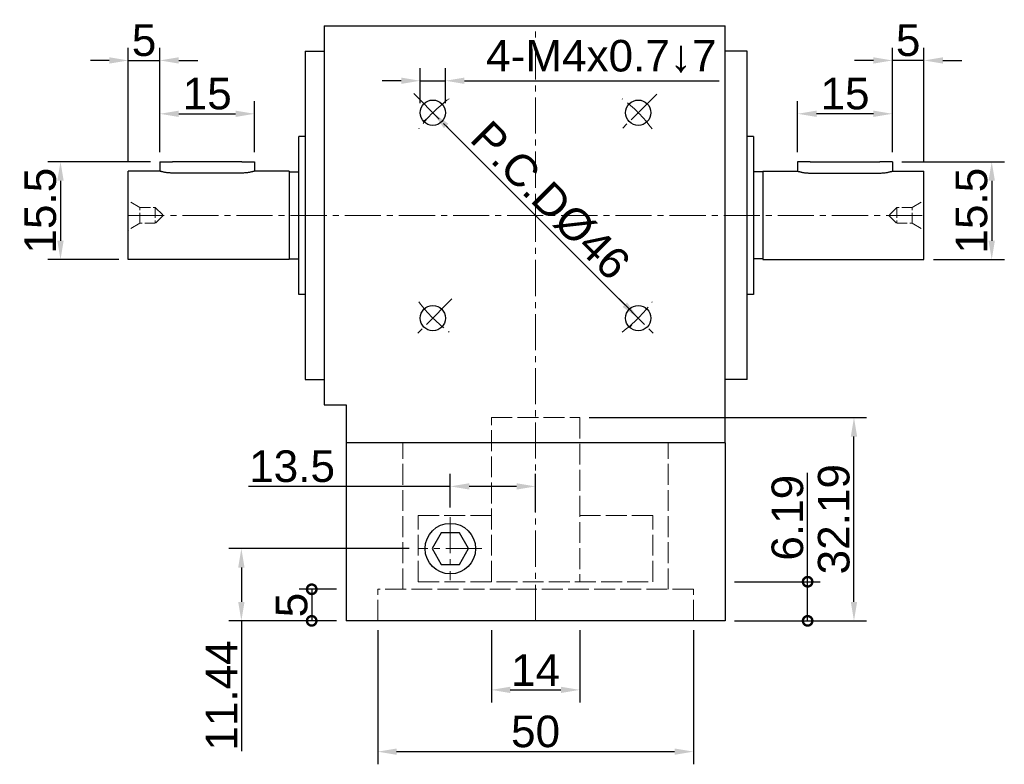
# Model space of a CAD drawing. Header units: millimetres. Extents: x 2723 to 3304, y 721 to 1129.
# Tile 3 of 8: x 2856 to 3012, y 888 to 1006. Entities that reach past the tile are written whole.
import ezdxf

# ---------------------------------------------------------------- set-up
doc = ezdxf.new("R2010")
doc.units = ezdxf.units.MM
doc.linetypes.add('CENTER2', pattern=[28.575, 19.05, -3.175, 3.175, -3.175])
doc.linetypes.add('DASHED', pattern=[0.2068, 0.1655, -0.0413])
for name, color, linetype, lineweight in [('中心線', 6, 'CENTER2', 5), ('剖面線', 2, 'DASHED', 5), ('標註', 4, 'Continuous', 13)]:
    doc.layers.add(name, color=color, linetype=linetype, lineweight=lineweight)
doc.layers.add('產品', color=7, linetype='Continuous')
doc.styles.get("Standard").update_dxf_attribs({"font": 'arial.ttf'})
doc.dimstyles.new('yuetai', dxfattribs={"dimtxt": 5, "dimasz": 3, "dimexe": 2, "dimexo": 1.5, "dimtad": 1, "dimdsep": 46, "dimtxsty": 'Standard', "dimcen": 0, "dimadec": 0, "dimazin": 0, "dimtfac": 1, "dimtmove": 0, "dimatfit": 3, "dimfxl": 1, "dimarcsym": 0})

# ---------------------------------------------------------------- blocks, each defined once
blk = doc.blocks.new('_DotSmall')
at = {"color": 0, "linetype": 'ByBlock', "const_width": 0.5}
blk.add_lwpolyline([(-0.0625, 0, 1), (0.0625, 0, 1)], format="xyb", close=True, dxfattribs=at)
blk = doc.blocks.new('*D4')
at = {"layer": 'Defpoints', "color": 0, "transparency": 16777216}
for p in [(2967.55, 917.07), (2980.63, 917.07), (2967.55, 910.88)]:
    blk.add_point(p, dxfattribs=at)
at = {"layer": '標註', "color": 0, "lineweight": -2, "transparency": 16777216}
for p, q in [((2980.63, 917.07), (2980.63, 934.34)), ((2969.05, 917.07), (2982.63, 917.07)), ((2980.63, 910.88), (2980.63, 917.07)), ((2969.05, 910.88), (2982.63, 910.88))]:
    blk.add_line(p, q, dxfattribs=at)
at = {"layer": '標註', "color": 0, "lineweight": -2, "transparency": 16777216, "xscale": 3, "yscale": 3, "zscale": 3}
for p, rotation in [((2980.63, 917.07), 90), ((2980.63, 910.88), 270)]:
    blk.add_blockref('_DotSmall', p, dxfattribs=dict(at, rotation=rotation))
at = {"layer": '標註', "color": 0, "transparency": 16777216, "insert": (2977.45, 927.21), "char_height": 5, "attachment_point": 5, "rotation": 90}
blk.add_mtext('6.19', dxfattribs=at)
blk = doc.blocks.new('*D5')
at = {"layer": 'Defpoints', "color": 0, "transparency": 16777216}
for p in [(2944.55, 943.07), (2987.97, 943.07), (2967.55, 910.88)]:
    blk.add_point(p, dxfattribs=at)
at = {"layer": '標註', "color": 0, "lineweight": -2, "transparency": 16777216}
for p, q in [((2946.05, 943.07), (2989.97, 943.07)), ((2987.97, 913.88), (2987.97, 940.07)), ((2969.05, 910.88), (2989.97, 910.88))]:
    blk.add_line(p, q, dxfattribs=at)
at = {"layer": '標註', "color": 0, "transparency": 16777216}
for points in [[(2987.47, 940.07), (2988.47, 940.07), (2987.97, 943.07)], [(2987.47, 913.88), (2988.47, 913.88), (2987.97, 910.88)]]:
    blk.add_solid(points, dxfattribs=at)
at = {"layer": '標註', "color": 0, "transparency": 16777216, "insert": (2984.79, 926.97), "char_height": 5, "attachment_point": 5, "rotation": 90}
blk.add_mtext('32.19', dxfattribs=at)
blk = doc.blocks.new('*D6')
at = {"layer": 'Defpoints', "color": 0, "transparency": 16777216}
for p in [(2893.05, 991.17), (2878.05, 983.58), (2893.05, 983.58)]:
    blk.add_point(p, dxfattribs=at)
at = {"layer": '標註', "color": 0, "lineweight": -2, "transparency": 16777216}
for p, q in [((2878.05, 985.08), (2878.05, 993.17)), ((2893.05, 985.08), (2893.05, 993.17)), ((2881.05, 991.17), (2890.05, 991.17))]:
    blk.add_line(p, q, dxfattribs=at)
at = {"layer": '標註', "color": 0, "transparency": 16777216}
for points in [[(2881.05, 991.67), (2881.05, 990.67), (2878.05, 991.17)], [(2890.05, 991.67), (2890.05, 990.67), (2893.05, 991.17)]]:
    blk.add_solid(points, dxfattribs=at)
at = {"layer": '標註', "color": 0, "transparency": 16777216, "insert": (2885.55, 994.34), "char_height": 5, "attachment_point": 5}
blk.add_mtext('15', dxfattribs=at)
blk = doc.blocks.new('*D17')
at = {"layer": 'Defpoints', "color": 0, "transparency": 16777216}
for p in [(2878.05, 999.62), (2878.05, 983.58), (2873.05, 982.08)]:
    blk.add_point(p, dxfattribs=at)
at = {"layer": '標註', "color": 0, "lineweight": -2, "transparency": 16777216}
for p, q in [((2873.05, 983.58), (2873.05, 1001.62)), ((2878.05, 985.08), (2878.05, 1001.62)), ((2870.05, 999.62), (2867.05, 999.62)), ((2873.05, 999.62), (2878.05, 999.62)), ((2881.05, 999.62), (2884.05, 999.62))]:
    blk.add_line(p, q, dxfattribs=at)
at = {"layer": '標註', "color": 0, "transparency": 16777216}
for points in [[(2870.05, 1000.12), (2870.05, 999.12), (2873.05, 999.62)], [(2881.05, 1000.12), (2881.05, 999.12), (2878.05, 999.62)]]:
    blk.add_solid(points, dxfattribs=at)
at = {"layer": '標註', "color": 0, "transparency": 16777216, "insert": (2875.55, 1002.79), "char_height": 5, "attachment_point": 5}
blk.add_mtext('5', dxfattribs=at)
blk = doc.blocks.new('*D23')
at = {"layer": 'Defpoints', "color": 0, "transparency": 16777216}
for p in [(2921.28, 991.34), (2921.28, 991.34), (2953.81, 958.82)]:
    blk.add_point(p, dxfattribs=at)
at = {"layer": '標註', "color": 0, "lineweight": -2, "transparency": 16777216}
for p, q in [((2920.22, 990.28), (2919.87, 989.93)), ((2951.69, 960.94), (2923.4, 989.22)), ((2952.75, 957.76), (2952.4, 957.4))]:
    blk.add_line(p, q, dxfattribs=at)
at = {"layer": '標註', "color": 0, "transparency": 16777216}
for points in [[(2923.76, 989.58), (2923.05, 988.87), (2921.28, 991.34)], [(2952.04, 961.29), (2951.33, 960.58), (2953.81, 958.82)]]:
    blk.add_solid(points, dxfattribs=at)
at = {"layer": '標註', "color": 0, "transparency": 16777216, "insert": (2939.89, 977.43), "char_height": 5, "attachment_point": 5, "rotation": 315}
blk.add_mtext('P.C.DØ46', dxfattribs=at)
blk = doc.blocks.new('*D25')
at = {"layer": 'Defpoints', "color": 0, "transparency": 16777216}
for p in [(2930.55, 910.88), (2944.55, 910.88), (2944.55, 899.95)]:
    blk.add_point(p, dxfattribs=at)
at = {"layer": '標註', "color": 0, "lineweight": -2, "transparency": 16777216}
for p, q in [((2930.55, 909.38), (2930.55, 897.95)), ((2944.55, 909.38), (2944.55, 897.95)), ((2933.55, 899.95), (2941.55, 899.95))]:
    blk.add_line(p, q, dxfattribs=at)
at = {"layer": '標註', "color": 0, "transparency": 16777216}
for points in [[(2933.55, 900.45), (2933.55, 899.45), (2930.55, 899.95)], [(2941.55, 900.45), (2941.55, 899.45), (2944.55, 899.95)]]:
    blk.add_solid(points, dxfattribs=at)
at = {"layer": '標註', "color": 0, "transparency": 16777216, "insert": (2937.55, 903.09), "char_height": 5, "attachment_point": 5}
blk.add_mtext('14', dxfattribs=at)
blk = doc.blocks.new('*D26')
at = {"layer": 'Defpoints', "color": 0, "transparency": 16777216}
for p in [(2912.55, 910.88), (2962.55, 910.88), (2962.55, 890.17)]:
    blk.add_point(p, dxfattribs=at)
at = {"layer": '標註', "color": 0, "lineweight": -2, "transparency": 16777216}
for p, q in [((2912.55, 909.38), (2912.55, 888.17)), ((2962.55, 909.38), (2962.55, 888.17)), ((2915.55, 890.17), (2959.55, 890.17))]:
    blk.add_line(p, q, dxfattribs=at)
at = {"layer": '標註', "color": 0, "transparency": 16777216}
for points in [[(2915.55, 890.67), (2915.55, 889.67), (2912.55, 890.17)], [(2959.55, 890.67), (2959.55, 889.67), (2962.55, 890.17)]]:
    blk.add_solid(points, dxfattribs=at)
at = {"layer": '標註', "color": 0, "transparency": 16777216, "insert": (2937.55, 893.34), "char_height": 5, "attachment_point": 5}
blk.add_mtext('50', dxfattribs=at)
blk = doc.blocks.new('*D43')
at = {"layer": 'Defpoints', "color": 0, "transparency": 16777216}
for p in [(2937.55, 932.17), (2924.05, 927.32), (2937.55, 926.61)]:
    blk.add_point(p, dxfattribs=at)
at = {"layer": '標註', "color": 0, "lineweight": -2, "transparency": 16777216}
for p, q in [((2924.05, 928.82), (2924.05, 934.17)), ((2937.55, 928.11), (2937.55, 934.17)), ((2924.05, 932.17), (2892.09, 932.17)), ((2934.55, 932.17), (2927.05, 932.17))]:
    blk.add_line(p, q, dxfattribs=at)
at = {"layer": '標註', "color": 0, "transparency": 16777216}
for points in [[(2927.05, 932.67), (2927.05, 931.67), (2924.05, 932.17)], [(2934.55, 932.67), (2934.55, 931.67), (2937.55, 932.17)]]:
    blk.add_solid(points, dxfattribs=at)
at = {"layer": '標註', "color": 0, "transparency": 16777216, "insert": (2898.99, 935.34), "char_height": 5, "attachment_point": 5}
blk.add_mtext('13.5', dxfattribs=at)
blk = doc.blocks.new('*D46')
at = {"layer": 'Defpoints', "color": 0, "transparency": 16777216}
for p in [(2878.05, 983.58), (2862.32, 968.08), (2873.05, 968.08)]:
    blk.add_point(p, dxfattribs=at)
at = {"layer": '標註', "color": 0, "lineweight": -2, "transparency": 16777216}
for p, q in [((2876.55, 983.58), (2860.32, 983.58)), ((2862.32, 980.58), (2862.32, 971.08)), ((2871.55, 968.08), (2860.32, 968.08))]:
    blk.add_line(p, q, dxfattribs=at)
at = {"layer": '標註', "color": 0, "transparency": 16777216}
for points in [[(2861.82, 980.58), (2862.82, 980.58), (2862.32, 983.58)], [(2861.82, 971.08), (2862.82, 971.08), (2862.32, 968.08)]]:
    blk.add_solid(points, dxfattribs=at)
at = {"layer": '標註', "color": 0, "transparency": 16777216, "insert": (2859.14, 975.83), "char_height": 5, "attachment_point": 5, "rotation": 90}
blk.add_mtext('15.5', dxfattribs=at)
blk = doc.blocks.new('*D47')
at = {"layer": 'Defpoints', "color": 0, "transparency": 16777216}
for p in [(2923.28, 996.4), (2919.28, 991.34), (2923.28, 991.34)]:
    blk.add_point(p, dxfattribs=at)
at = {"layer": '標註', "color": 0, "lineweight": -2, "transparency": 16777216}
for p, q in [((2919.28, 992.84), (2919.28, 998.4)), ((2923.28, 992.84), (2923.28, 998.4)), ((2916.28, 996.4), (2913.28, 996.4)), ((2919.28, 996.4), (2923.28, 996.4)), ((2926.28, 996.4), (2966.62, 996.4))]:
    blk.add_line(p, q, dxfattribs=at)
at = {"layer": '標註', "color": 0, "transparency": 16777216}
for points in [[(2916.28, 996.9), (2916.28, 995.9), (2919.28, 996.4)], [(2926.28, 996.9), (2926.28, 995.9), (2923.28, 996.4)]]:
    blk.add_solid(points, dxfattribs=at)
at = {"layer": '標註', "color": 0, "transparency": 16777216, "insert": (2947.95, 1000.26), "char_height": 5, "attachment_point": 5}
blk.add_mtext('4-M4x0.7↓7', dxfattribs=at)
blk = doc.blocks.new('*D48')
at = {"layer": 'Defpoints', "color": 0, "transparency": 16777216}
for p in [(2979.05, 991.17), (2979.05, 983.58), (2994.05, 983.58)]:
    blk.add_point(p, dxfattribs=at)
at = {"layer": '標註', "color": 0, "lineweight": -2, "transparency": 16777216}
for p, q in [((2979.05, 985.08), (2979.05, 993.17)), ((2994.05, 985.08), (2994.05, 993.17)), ((2991.05, 991.17), (2982.05, 991.17))]:
    blk.add_line(p, q, dxfattribs=at)
at = {"layer": '標註', "color": 0, "transparency": 16777216}
for points in [[(2982.05, 991.67), (2982.05, 990.67), (2979.05, 991.17)], [(2991.05, 991.67), (2991.05, 990.67), (2994.05, 991.17)]]:
    blk.add_solid(points, dxfattribs=at)
at = {"layer": '標註', "color": 0, "transparency": 16777216, "insert": (2986.55, 994.34), "char_height": 5, "attachment_point": 5}
blk.add_mtext('15', dxfattribs=at)
blk = doc.blocks.new('*D49')
at = {"layer": 'Defpoints', "color": 0, "transparency": 16777216}
for p in [(2994.05, 999.62), (2994.05, 983.58), (2999.05, 982.08)]:
    blk.add_point(p, dxfattribs=at)
at = {"layer": '標註', "color": 0, "lineweight": -2, "transparency": 16777216}
for p, q in [((2994.05, 985.08), (2994.05, 1001.62)), ((2999.05, 983.58), (2999.05, 1001.62)), ((2991.05, 999.62), (2988.05, 999.62)), ((2999.05, 999.62), (2994.05, 999.62)), ((3002.05, 999.62), (3005.05, 999.62))]:
    blk.add_line(p, q, dxfattribs=at)
at = {"layer": '標註', "color": 0, "transparency": 16777216}
for points in [[(2991.05, 1000.12), (2991.05, 999.12), (2994.05, 999.62)], [(3002.05, 1000.12), (3002.05, 999.12), (2999.05, 999.62)]]:
    blk.add_solid(points, dxfattribs=at)
at = {"layer": '標註', "color": 0, "transparency": 16777216, "insert": (2996.55, 1002.79), "char_height": 5, "attachment_point": 5}
blk.add_mtext('5', dxfattribs=at)
blk = doc.blocks.new('*D50')
at = {"layer": 'Defpoints', "color": 0, "transparency": 16777216}
for p in [(2994.05, 983.58), (2999.05, 968.08), (3009.78, 968.08)]:
    blk.add_point(p, dxfattribs=at)
at = {"layer": '標註', "color": 0, "lineweight": -2, "transparency": 16777216}
for p, q in [((2995.55, 983.58), (3011.78, 983.58)), ((3009.78, 980.58), (3009.78, 971.08)), ((3000.55, 968.08), (3011.78, 968.08))]:
    blk.add_line(p, q, dxfattribs=at)
at = {"layer": '標註', "color": 0, "transparency": 16777216}
for points in [[(3009.28, 980.58), (3010.28, 980.58), (3009.78, 983.58)], [(3009.28, 971.08), (3010.28, 971.08), (3009.78, 968.08)]]:
    blk.add_solid(points, dxfattribs=at)
at = {"layer": '標註', "color": 0, "transparency": 16777216, "insert": (3006.6, 975.83), "char_height": 5, "attachment_point": 5, "rotation": 90}
blk.add_mtext('15.5', dxfattribs=at)
blk = doc.blocks.new('*D55')
at = {"layer": 'Defpoints', "color": 0, "transparency": 16777216}
for p in [(2919.05, 922.32), (2890.96, 910.88), (2907.55, 910.88)]:
    blk.add_point(p, dxfattribs=at)
at = {"layer": '標註', "color": 0, "lineweight": -2, "transparency": 16777216}
for p, q in [((2917.55, 922.32), (2888.96, 922.32)), ((2890.96, 919.32), (2890.96, 913.88)), ((2906.05, 910.88), (2888.96, 910.88)), ((2890.96, 910.88), (2890.96, 890.25))]:
    blk.add_line(p, q, dxfattribs=at)
at = {"layer": '標註', "color": 0, "transparency": 16777216}
for points in [[(2890.46, 919.32), (2891.46, 919.32), (2890.96, 922.32)], [(2890.46, 913.88), (2891.46, 913.88), (2890.96, 910.88)]]:
    blk.add_solid(points, dxfattribs=at)
at = {"layer": '標註', "color": 0, "transparency": 16777216, "insert": (2887.83, 899.06), "char_height": 5, "attachment_point": 5, "rotation": 90}
blk.add_mtext('11.44', dxfattribs=at)
blk = doc.blocks.new('*D56')
at = {"layer": 'Defpoints', "color": 0, "transparency": 16777216}
for p in [(2919.05, 922.32), (2890.96, 910.88), (2907.55, 910.88)]:
    blk.add_point(p, dxfattribs=at)
at = {"layer": '標註', "color": 0, "lineweight": -2, "transparency": 16777216}
for p, q in [((2917.55, 922.32), (2888.96, 922.32)), ((2890.96, 919.32), (2890.96, 913.88)), ((2906.05, 910.88), (2888.96, 910.88)), ((2890.96, 910.88), (2890.96, 890.25))]:
    blk.add_line(p, q, dxfattribs=at)
at = {"layer": '標註', "color": 0, "transparency": 16777216}
for points in [[(2890.46, 919.32), (2891.46, 919.32), (2890.96, 922.32)], [(2890.46, 913.88), (2891.46, 913.88), (2890.96, 910.88)]]:
    blk.add_solid(points, dxfattribs=at)
at = {"layer": '標註', "color": 0, "transparency": 16777216, "insert": (2887.83, 899.06), "char_height": 5, "attachment_point": 5, "rotation": 90}
blk.add_mtext('11.44', dxfattribs=at)
blk = doc.blocks.new('*D57')
at = {"layer": 'Defpoints', "color": 0, "transparency": 16777216}
for p in [(2907.55, 915.88), (2902.1, 910.88), (2907.55, 910.88)]:
    blk.add_point(p, dxfattribs=at)
at = {"layer": '標註', "color": 0, "lineweight": -2, "transparency": 16777216}
for p, q in [((2906.05, 915.88), (2900.1, 915.88)), ((2902.1, 915.88), (2902.1, 910.88)), ((2906.05, 910.88), (2900.1, 910.88))]:
    blk.add_line(p, q, dxfattribs=at)
at = {"layer": '標註', "color": 0, "lineweight": -2, "transparency": 16777216, "xscale": 3, "yscale": 3, "zscale": 3}
for p, rotation in [((2902.1, 915.88), 90), ((2902.1, 910.88), 270)]:
    blk.add_blockref('_DotSmall', p, dxfattribs=dict(at, rotation=rotation))
at = {"layer": '標註', "color": 0, "transparency": 16777216, "insert": (2898.94, 913.38), "char_height": 5, "attachment_point": 5, "rotation": 90}
blk.add_mtext('5', dxfattribs=at)

msp = doc.modelspace()

# ---------------------------------------------------------------- linework, layer by layer
at = {"layer": '中心線', "ltscale": 0.3}
for p, q in [((2937.546, 910.88), (2937.546, 1005.08)), ((2918.252, 994.373), (2924.313, 988.313)), ((2956.739, 994.272), (2950.678, 988.212)), ((2873.046, 975.08), (2999.046, 975.08)), ((2924.313, 961.847), (2918.252, 955.786)), ((2950.779, 961.847), (2956.84, 955.786)), ((2924.046, 927.32), (2924.046, 917.32)), ((2929.046, 922.32), (2919.046, 922.32))]:
    msp.add_line(p, q, dxfattribs=at)
for start, end in [(126.54531, 143.45469), (36.54531, 53.45469), (216.54531, 233.45469), (306.54531, 323.45469)]:
    msp.add_arc((2937.546, 975.08), 23, start, end, dxfattribs=at)
at = {"layer": '剖面線', "ltscale": 10}
for p, q in [((2873.046, 972.758), (2873.046, 977.401)), ((2874.902, 976.33), (2873.046, 977.401)), ((2874.902, 976.33), (2877.332, 976.33)), ((2874.902, 973.83), (2874.902, 976.33)), ((2877.332, 976.33), (2878.588, 975.08)), ((2877.332, 976.33), (2877.332, 973.83)), ((2994.76, 976.33), (2993.504, 975.08)), ((2997.19, 976.33), (2994.76, 976.33)), ((2994.76, 976.33), (2994.76, 973.83)), ((2997.19, 976.33), (2999.046, 977.401)), ((2997.19, 973.83), (2997.19, 976.33)), ((2999.046, 972.758), (2999.046, 977.401)), ((2878.588, 975.08), (2877.332, 973.83)), ((2993.504, 975.08), (2994.76, 973.83)), ((2874.902, 973.83), (2873.046, 972.758)), ((2877.332, 973.83), (2874.902, 973.83)), ((2994.76, 973.83), (2997.19, 973.83)), ((2997.19, 973.83), (2999.046, 972.758))]:
    msp.add_line(p, q, dxfattribs=at)
at = {"layer": '剖面線', "ltscale": 20}
for p, q in [((2930.546, 943.07), (2944.546, 943.07)), ((2930.546, 917.07), (2930.546, 943.07)), ((2944.546, 943.07), (2944.546, 917.07)), ((2916.546, 915.88), (2916.546, 939.08)), ((2930.546, 939.08), (2916.546, 939.08)), ((2958.546, 939.08), (2944.546, 939.08)), ((2958.546, 915.88), (2958.546, 939.08)), ((2930.546, 927.57), (2918.974, 927.57)), ((2918.974, 917.07), (2918.974, 927.57)), ((2956.117, 927.57), (2944.546, 927.57)), ((2956.117, 917.07), (2956.117, 927.57)), ((2918.974, 917.07), (2956.117, 917.07)), ((2962.546, 915.88), (2912.546, 915.88)), ((2912.546, 910.88), (2912.546, 915.88)), ((2962.546, 910.88), (2962.546, 915.88)), ((2912.546, 910.88), (2962.546, 910.88))]:
    msp.add_line(p, q, dxfattribs=at)
at = {"layer": '產品'}
for p, q in [((2904.046, 1005.08), (2904.046, 945.08)), ((2904.046, 1005.08), (2967.546, 1005.08)), ((2967.546, 939.08), (2967.546, 1005.08)), ((2901.046, 1001.08), (2901.046, 949.08)), ((2901.046, 1001.08), (2904.046, 1001.08)), ((2971.046, 1001.08), (2967.546, 1001.08)), ((2971.046, 949.08), (2971.046, 1001.08)), ((2900.046, 962.58), (2900.046, 987.58)), ((2901.046, 987.58), (2900.046, 987.58)), ((2972.046, 987.58), (2971.046, 987.58)), ((2972.046, 987.58), (2972.046, 962.58)), ((2878.046, 983.58), (2878.046, 982.08)), ((2878.046, 983.58), (2880.046, 983.58)), ((2891.046, 983.58), (2880.046, 983.58)), ((2891.046, 983.58), (2893.046, 983.58)), ((2893.046, 983.58), (2893.046, 982.08)), ((2979.046, 983.58), (2979.046, 982.08)), ((2981.046, 983.58), (2979.046, 983.58)), ((2981.046, 983.58), (2992.046, 983.58)), ((2994.046, 983.58), (2992.046, 983.58)), ((2994.046, 983.58), (2994.046, 982.08)), ((2873.046, 968.08), (2873.046, 982.08)), ((2878.046, 982.08), (2873.046, 982.08)), ((2891.046, 981.788), (2880.046, 981.788)), ((2898.546, 982.08), (2893.046, 982.08)), ((2898.546, 982.08), (2898.546, 968.08)), ((2898.546, 981.98), (2900.046, 981.98)), ((2973.546, 981.98), (2972.046, 981.98)), ((2973.546, 982.08), (2973.546, 968.08)), ((2973.546, 982.08), (2979.046, 982.08)), ((2981.046, 981.788), (2992.046, 981.788)), ((2994.046, 982.08), (2999.046, 982.08)), ((2999.046, 968.08), (2999.046, 982.08)), ((2898.546, 968.08), (2873.046, 968.08)), ((2898.546, 968.18), (2900.046, 968.18)), ((2973.546, 968.18), (2972.046, 968.18)), ((2973.546, 968.08), (2999.046, 968.08)), ((2901.046, 962.58), (2900.046, 962.58)), ((2972.046, 962.58), (2971.046, 962.58)), ((2901.046, 949.08), (2904.046, 949.08)), ((2971.046, 949.08), (2967.546, 949.08)), ((2904.046, 945.08), (2907.546, 945.08)), ((2907.546, 945.08), (2907.546, 939.08)), ((2967.546, 939.08), (2907.546, 939.08)), ((2907.546, 939.08), (2907.546, 910.88)), ((2967.546, 939.08), (2967.546, 910.88)), ((2967.546, 910.88), (2907.546, 910.88))]:
    msp.add_line(p, q, dxfattribs=at)
at = {"layer": '產品', "flags": 128}
for points in [[(2880.046, 981.788), (2879.918, 981.789), (2879.789, 981.793), (2879.66, 981.799), (2879.531, 981.808), (2879.403, 981.819), (2879.279, 981.831), (2879.157, 981.846), (2879.041, 981.863), (2878.929, 981.88), (2878.823, 981.898), (2878.724, 981.917), (2878.632, 981.935), (2878.545, 981.954), (2878.464, 981.972), (2878.387, 981.99), (2878.317, 982.007), (2878.254, 982.023), (2878.199, 982.037), (2878.152, 982.05), (2878.114, 982.06), (2878.084, 982.069), (2878.063, 982.075), (2878.05, 982.078), (2878.046, 982.08)], [(2893.046, 982.08), (2893.042, 982.078), (2893.029, 982.075), (2893.008, 982.069), (2892.978, 982.06), (2892.94, 982.05), (2892.893, 982.037), (2892.837, 982.023), (2892.774, 982.007), (2892.704, 981.99), (2892.628, 981.972), (2892.546, 981.954), (2892.46, 981.935), (2892.368, 981.917), (2892.268, 981.898), (2892.162, 981.88), (2892.051, 981.863), (2891.934, 981.846), (2891.813, 981.831), (2891.688, 981.819), (2891.561, 981.808), (2891.432, 981.799), (2891.302, 981.793), (2891.173, 981.789), (2891.046, 981.788)], [(2979.046, 982.08), (2979.05, 982.078), (2979.063, 982.075), (2979.084, 982.069), (2979.114, 982.06), (2979.152, 982.05), (2979.199, 982.037), (2979.254, 982.023), (2979.317, 982.007), (2979.387, 981.99), (2979.464, 981.972), (2979.545, 981.954), (2979.632, 981.935), (2979.724, 981.917), (2979.823, 981.898), (2979.929, 981.88), (2980.041, 981.863), (2980.157, 981.846), (2980.279, 981.831), (2980.403, 981.819), (2980.531, 981.808), (2980.66, 981.799), (2980.789, 981.793), (2980.918, 981.789), (2981.046, 981.788)], [(2992.046, 981.788), (2992.173, 981.789), (2992.302, 981.793), (2992.432, 981.799), (2992.561, 981.808), (2992.688, 981.819), (2992.813, 981.831), (2992.934, 981.846), (2993.051, 981.863), (2993.162, 981.88), (2993.268, 981.898), (2993.368, 981.917), (2993.46, 981.935), (2993.546, 981.954), (2993.628, 981.972), (2993.704, 981.99), (2993.774, 982.007), (2993.837, 982.023), (2993.893, 982.037), (2993.94, 982.05), (2993.978, 982.06), (2994.008, 982.069), (2994.029, 982.075), (2994.042, 982.078), (2994.046, 982.08)]]:
    msp.add_lwpolyline(points, dxfattribs=at)
at = {"layer": '產品'}
msp.add_lwpolyline([(2925.489, 919.82), (2926.933, 922.32), (2925.489, 924.82), (2922.602, 924.82), (2921.159, 922.32), (2922.602, 919.82)], close=True, dxfattribs=at)
for centre, radius in [((2921.282, 991.343), 2), ((2953.809, 991.343), 2), ((2921.282, 958.816), 2), ((2953.809, 958.816), 2), ((2924.046, 922.32), 4)]:
    msp.add_circle(centre, radius, dxfattribs=at)

# ---------------------------------------------------------------- dimensions: what is measured, and where the dimension line sits
at = {"layer": '標註'}
for base, p1, p2, picture, middle in [((2878.046, 999.622), (2873.046, 982.08), (2878.046, 983.58), '*D17', (2875.546, 1002.79)), ((2893.046, 991.166), (2878.046, 983.58), (2893.046, 983.58), '*D6', (2885.546, 994.343)), ((2962.546, 890.166), (2912.546, 910.88), (2962.546, 910.88), '*D26', (2937.546, 893.343)), ((2944.546, 899.952), (2930.546, 910.88), (2944.546, 910.88), '*D25', (2937.546, 903.088))]:
    dim = msp.add_linear_dim(base=base, p1=p1, p2=p2, dimstyle='yuetai', dxfattribs=at)
    dim.commit()
    dim.dimension.update_dxf_attribs({"geometry": picture, "text_midpoint": middle})
for base, p1, p2, angle, picture, middle in [((2994.046, 999.622), (2999.046, 982.08), (2994.046, 983.58), 180, '*D49', (2996.546, 1002.79)), ((2979.046, 991.166), (2994.046, 983.58), (2979.046, 983.58), 180, '*D48', (2986.546, 994.343)), ((2862.316, 968.08), (2878.046, 983.58), (2873.046, 968.08), 90, '*D46', (2859.138, 975.83)), ((3009.776, 968.08), (2994.046, 983.58), (2999.046, 968.08), 90, '*D50', (3006.598, 975.83)), ((2987.965, 943.07), (2967.546, 910.88), (2944.546, 943.07), 90, '*D5', (2984.786, 926.975)), ((2890.963, 910.88), (2919.046, 922.32), (2907.546, 910.88), 90, '*D55', (2887.828, 899.064)), ((2890.963, 910.88), (2919.046, 922.32), (2907.546, 910.88), 90, '*D56', (2887.828, 899.064))]:
    dim = msp.add_linear_dim(base=base, p1=p1, p2=p2, angle=angle, dimstyle='yuetai', dxfattribs=at)
    dim.commit()
    dim.dimension.update_dxf_attribs({"geometry": picture, "text_midpoint": middle})
dim = msp.add_linear_dim(base=(2923.282, 996.397), p1=(2919.282, 991.343), p2=(2923.282, 991.343), angle=180, text='4-M<>x0.7↓7', dimstyle='yuetai', dxfattribs=at)
dim.commit()
dim.dimension.update_dxf_attribs({"geometry": '*D47', "text_midpoint": (2947.951, 1000.264)})
dim = msp.add_aligned_dim(p1=(2953.809, 958.816), p2=(2921.282, 991.343), distance=0, text='P.C.DØ<>', dimstyle='yuetai', dxfattribs=at)
dim.commit()
dim.dimension.update_dxf_attribs({"geometry": '*D23', "text_midpoint": (2939.892, 977.426)})
dim = msp.add_linear_dim(base=(2937.546, 932.165), p1=(2924.046, 927.32), p2=(2937.546, 926.605), dimstyle='yuetai', dxfattribs=at)
dim.commit()
dim.dimension.update_dxf_attribs({"geometry": '*D43', "text_midpoint": (2898.989, 932.165), "dimtype": 160})
for base, p1, p2, picture, middle in [((2980.631, 917.07), (2967.546, 910.88), (2967.546, 917.07), '*D4', (2977.453, 927.207)), ((2902.103, 910.88), (2907.546, 915.88), (2907.546, 910.88), '*D57', (2898.936, 913.38))]:
    dim = msp.add_linear_dim(base=base, p1=p1, p2=p2, angle=90, dimstyle='yuetai', override={"dimblk1": 'DotSmall', "dimblk2": 'DotSmall', "dimsah": 1}, dxfattribs=at)
    dim.commit()
    dim.dimension.update_dxf_attribs({"geometry": picture, "text_midpoint": middle})

doc.saveas('drawing.dxf')
